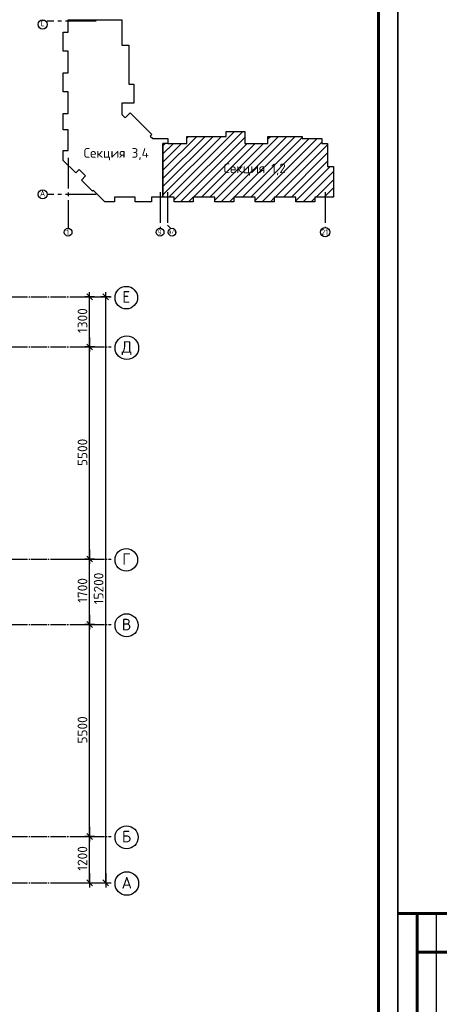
# Model space of a CAD drawing. Header units: millimetres. Extents: x 40580 to 559114, y -343730 to 81020.
# Tile 249 of 256: x 279713 to 290594, y -83646 to -58102. Entities that reach past the tile are written whole.
import ezdxf
from ezdxf.enums import TextEntityAlignment as Align

# ---------------------------------------------------------------- set-up
doc = ezdxf.new("R2010")
doc.units = ezdxf.units.MM
doc.linetypes.add('______11', pattern=[500, 400, -50, 0, -50])
doc.linetypes.add('______5', pattern=[1100, 800, -100, 100, -100])
doc.layers.add('0.05', color=7, linetype='Continuous', lineweight=5)
doc.layers.add('Standard', color=7, linetype='Continuous', lineweight=25)
for name, color, linetype in [('________________', 7, 'Continuous'), ('___________________', 253, '______5'), ('______________________', 7, 'Continuous'), ('Тонкие', 7, 'Continuous')]:
    doc.layers.add(name, color=color, linetype=linetype)
doc.styles.add('ISOCPEUR', font='isocpeur.ttf')

# ---------------------------------------------------------------- blocks, each defined once
blk = doc.blocks.new('Из_буфера21367')
at = {"linetype": 'Continuous', "lineweight": 25, "ltscale": 100}
blk.add_lwpolyline([(33, 0), (59433, 0), (59433, 42000), (33, 42000), (33, 0)], dxfattribs=at)
blk.add_lwpolyline([(33, 0), (59433, 0), (59433, 42000), (33, 42000), (33, 0)], dxfattribs=at)
at = {"linetype": 'Continuous', "lineweight": 60, "ltscale": 100}
blk.add_lwpolyline([(2033, 500), (58933, 500), (58933, 41500), (2033, 41500), (2033, 500)], dxfattribs=at)
blk = doc.blocks.new('ALL_ML_STRICH')
at = {"color": 0, "linetype": 'ByBlock', "lineweight": -2}
for p, q in [((-1, 0), (0.5, 0)), ((-0.3, -0.3), (0.3, 0.3)), ((0, -0.5), (0, 0.5))]:
    blk.add_line(p, q, dxfattribs=at)
blk = doc.blocks.new('Из_буфера8386')
at = {"linetype": 'Continuous', "lineweight": 60}
for p, q in [((2062, 15500), (62, 15500)), ((562, 9000), (562, 15500)), ((562, 14500), (2062, 14500))]:
    blk.add_line(p, q, dxfattribs=at)
at = {"linetype": 'Continuous', "lineweight": 25}
blk.add_line((1062, 9000), (1062, 15500), dxfattribs=at)
at = {"linetype": 'Continuous', "lineweight": 25, "ltscale": 100}
blk.add_lwpolyline([(62, 59400), (62, 0), (42062, 0), (42062, 59400), (62, 59400)], dxfattribs=at)
blk.add_lwpolyline([(62, 59400), (62, 0), (42062, 0), (42062, 59400), (62, 59400)], dxfattribs=at)

msp = doc.modelspace()

# ---------------------------------------------------------------- linework, layer by layer
at = {"layer": '________________', "color": 7, "linetype": 'Continuous'}
for p, q in [((280968.6, -58104.5), (282358.6, -58104.5)), ((280968.6, -58429.5), (280968.6, -58104.5)), ((280968.6, -58104.5), (280968.6, -58104.5)), ((282358.6, -58104.5), (282358.6, -58758.5)), ((280843.6, -58921.5), (280843.6, -58429.5)), ((280843.6, -58429.5), (280968.6, -58429.5)), ((280968.6, -58921.5), (280843.6, -58921.5)), ((280968.6, -59481.5), (280968.6, -58921.5)), ((282358.6, -58758.5), (282542.6, -58758.5)), ((282542.6, -58758.5), (282542.6, -59644.5)), ((280843.6, -59973.5), (280843.6, -59481.5)), ((280843.6, -59481.5), (280968.6, -59481.5)), ((282542.6, -59644.5), (282542.6, -59773.5)), ((280968.6, -59973.5), (280843.6, -59973.5)), ((280968.6, -60533.5), (280968.6, -59973.5)), ((282542.6, -59773.5), (282671.6, -59773.5)), ((282671.6, -59773.5), (282671.6, -60263.5)), ((282671.6, -60263.5), (282358.6, -60263.5)), ((282358.6, -60263.5), (282358.6, -60558.3)), ((280843.6, -60963.5), (280843.6, -60533.5)), ((280843.6, -60533.5), (280968.6, -60533.5)), ((282448, -60647.7), (282578.1, -60517.6)), ((282578.1, -60517.6), (283140.3, -61079.8)), ((282358.6, -60558.3), (282448, -60647.7)), ((280968.6, -60963.5), (280843.6, -60963.5)), ((280968.6, -61499.5), (280968.6, -60963.5)), ((285062.6, -61129.5), (285062.6, -61000.5)), ((285062.6, -61000.5), (285552.6, -61000.5)), ((285552.6, -61000.5), (285552.6, -61313.5)), ((283140.3, -61079.8), (283097.8, -61122.2)), ((283097.8, -61122.2), (283161.1, -61185.5)), ((283161.1, -61185.5), (283553.6, -61185.5)), ((283553.6, -61185.5), (283553.6, -61313.5)), ((284047.6, -61313.5), (284047.6, -61129.5)), ((284047.6, -61129.5), (284933.6, -61129.5)), ((284933.6, -61129.5), (285062.6, -61129.5)), ((286151.6, -61313.5), (286151.6, -61129.5)), ((286151.6, -61129.5), (287037.6, -61129.5)), ((287037.6, -61129.5), (287037.6, -61187.5)), ((287037.6, -61187.5), (287549.6, -61187.5)), ((287549.6, -61187.5), (287549.6, -61313.5)), ((280843.6, -61751.5), (280843.6, -61499.5)), ((280843.6, -61499.5), (280968.6, -61499.5)), ((283428.6, -61313.5), (283423.6, -61313.5)), ((283423.6, -61313.5), (283423.6, -62703.5)), ((283553.6, -61313.5), (283428.6, -61313.5)), ((283428.6, -62703.5), (283428.6, -61313.5)), ((283553.6, -61313.5), (284047.6, -61313.5)), ((285552.6, -61313.5), (286151.6, -61313.5)), ((287549.6, -61313.5), (287696.6, -61313.5)), ((287696.6, -61313.5), (287696.6, -61911.5)), ((281165.3, -62073.3), (280843.6, -61751.5)), ((281253.7, -61984.9), (281165.3, -62073.3)), ((281423.4, -62154.6), (281253.7, -61984.9)), ((287696.6, -61911.5), (287849.6, -61911.5)), ((287849.6, -61911.5), (287849.6, -62703.5)), ((281315.2, -62262.8), (281423.4, -62154.6)), ((281603.7, -62551.3), (281315.2, -62262.8)), ((281623.5, -62531.5), (281603.7, -62551.3)), ((281920.6, -62828.5), (281623.5, -62531.5)), ((282167.6, -62828.5), (281920.6, -62828.5)), ((282703.6, -62703.5), (282167.6, -62703.5)), ((282167.6, -62703.5), (282167.6, -62828.5)), ((282703.6, -62828.5), (282703.6, -62703.5)), ((283133.6, -62828.5), (282703.6, -62828.5)), ((283423.6, -62703.5), (283133.6, -62703.5)), ((283133.6, -62703.5), (283133.6, -62828.5)), ((283718.6, -62703.5), (283428.6, -62703.5)), ((283718.6, -62828.5), (283718.6, -62703.5)), ((284210.6, -62828.5), (283718.6, -62828.5)), ((284770.6, -62703.5), (284210.6, -62703.5)), ((284210.6, -62703.5), (284210.6, -62828.5)), ((284770.6, -62828.5), (284770.6, -62703.5)), ((285262.6, -62828.5), (284770.6, -62828.5)), ((285822.6, -62703.5), (285262.6, -62703.5)), ((285262.6, -62703.5), (285262.6, -62828.5)), ((285822.6, -62828.5), (285822.6, -62703.5)), ((286314.6, -62828.5), (285822.6, -62828.5)), ((286874.6, -62703.5), (286314.6, -62703.5)), ((286314.6, -62703.5), (286314.6, -62828.5)), ((286874.6, -62828.5), (286874.6, -62703.5)), ((287366.6, -62828.5), (286874.6, -62828.5)), ((287696.6, -62703.5), (287366.6, -62703.5)), ((287366.6, -62703.5), (287366.6, -62828.5)), ((287849.6, -62703.5), (287696.6, -62703.5))]:
    msp.add_line(p, q, dxfattribs=at)
at = {"layer": '___________________', "color": 253, "linetype": '______11'}
for p, q in [((235004.7, -65293.1), (282084.7, -65293.1)), ((235004.7, -65293.1), (282084.7, -65293.1)), ((235004.7, -66593.1), (282084.7, -66593.1)), ((235004.7, -66593.1), (282084.7, -66593.1)), ((235004.7, -72093.1), (282084.7, -72093.1)), ((235004.7, -72093.1), (282084.7, -72093.1)), ((235004.7, -73793.1), (282084.7, -73793.1)), ((235004.7, -73793.1), (282084.7, -73793.1)), ((235004.7, -79293.1), (282084.7, -79293.1)), ((235004.7, -79293.1), (282084.7, -79293.1)), ((235004.7, -80493.1), (282084.7, -80493.1)), ((235004.7, -80493.1), (282084.7, -80493.1))]:
    msp.add_line(p, q, dxfattribs=at)
at = {"layer": '___________________', "color": 7, "linetype": 'Continuous'}
for centre, radius in [((282477.1, -65312.6), 292.4), ((282490.4, -66612.6), 305.8), ((282477.1, -72112.6), 292.4), ((282483.4, -73812.6), 298.8), ((282483.4, -79312.6), 298.8), ((282490.4, -80512.6), 305.8)]:
    msp.add_circle(centre, radius, dxfattribs=at)
at = {"layer": '______________________'}
for p, q in [((281014.7, -65293.1), (281525.6, -65293.1)), ((281525.6, -66593.1), (281525.6, -65293.1)), ((281594.7, -65293.1), (281944.8, -65293.1)), ((281944.8, -80493.1), (281944.8, -65293.1)), ((281014.7, -66593.1), (281525.6, -66593.1)), ((281014.7, -66593.1), (281525.6, -66593.1)), ((281525.6, -72093.1), (281525.6, -66593.1)), ((280914.7, -72093.1), (281525.6, -72093.1)), ((280914.7, -72093.1), (281525.6, -72093.1)), ((281525.6, -73793.1), (281525.6, -72093.1)), ((281014.7, -73793.1), (281525.6, -73793.1)), ((281014.7, -73793.1), (281525.6, -73793.1)), ((281525.6, -79293.1), (281525.6, -73793.1)), ((281014.7, -79293.1), (281525.6, -79293.1)), ((281014.7, -79293.1), (281525.6, -79293.1)), ((281525.6, -80493.1), (281525.6, -79293.1)), ((280914.7, -80493.1), (281525.6, -80493.1)), ((281594.7, -80493.1), (281944.8, -80493.1))]:
    msp.add_line(p, q, dxfattribs=at)
at = {"layer": 'Standard', "color": 7, "linetype": '______5'}
for p, q in [((281697.6, -58144.5), (280427.6, -58144.5)), ((280968.6, -61684.4), (280968.6, -63514.4)), ((283354.6, -62574.4), (283354.6, -63514.4)), ((283544.6, -62574.4), (283544.6, -63436.4)), ((287634.6, -62574.4), (287634.6, -63514.4)), ((281697.6, -62633.5), (280427.6, -62633.5)), ((283629.1, -63520.9), (283544.6, -63436.4))]:
    msp.add_line(p, q, dxfattribs=at)
at = {"layer": 'Standard', "color": 7, "linetype": 'Continuous'}
for p, q in [((283581, -62703.5), (285284, -61000.5)), ((283718.6, -62778), (285496.1, -61000.5)), ((285062.6, -61009.7), (285071.8, -61000.5)), ((283428.6, -62007.3), (284306.4, -61129.5)), ((283428.6, -62431.6), (284730.7, -61129.5)), ((283428.6, -62219.5), (284518.6, -61129.5)), ((283428.6, -62643.7), (284942.8, -61129.5)), ((283880.2, -62828.5), (285552.6, -61156.1)), ((284047.6, -61176.2), (284094.3, -61129.5)), ((284770.6, -62786.7), (286427.7, -61129.5)), ((284940.9, -62828.5), (286639.9, -61129.5)), ((285278, -62703.5), (286852, -61129.5)), ((285490.1, -62703.5), (287037.6, -61156.1)), ((285702.3, -62703.5), (287218.3, -61187.5)), ((285822.6, -62795.3), (287430.4, -61187.5)), ((286001.5, -62828.5), (287549.6, -61280.5)), ((286151.6, -61193.5), (286215.6, -61129.5)), ((283428.6, -61583.1), (283698.2, -61313.5)), ((283428.6, -61370.9), (283486, -61313.5)), ((283428.6, -61795.2), (283910.3, -61313.5)), ((284217.3, -62703.5), (285607.3, -61313.5)), ((284429.5, -62703.5), (285819.5, -61313.5)), ((284641.6, -62703.5), (286031.6, -61313.5)), ((286338.7, -62703.5), (287696.6, -61345.6)), ((286550.8, -62703.5), (287696.6, -61557.7)), ((286762.9, -62703.5), (287696.6, -61769.9)), ((286874.6, -62804), (287767.1, -61911.5)), ((287062.2, -62828.5), (287849.6, -62041.1)), ((287399.3, -62703.5), (287849.6, -62253.2)), ((287611.5, -62703.5), (287849.6, -62465.4)), ((284092.3, -62828.5), (284210.6, -62710.3)), ((285153, -62828.5), (285262.6, -62718.9)), ((286213.7, -62828.5), (286314.6, -62727.6)), ((287274.3, -62828.5), (287366.6, -62736.2)), ((287823.6, -62703.5), (287849.6, -62677.5))]:
    msp.add_line(p, q, dxfattribs=at)
for centre, radius in [((280307.6, -58224.4), 120), ((280307.6, -62633.5), 120), ((280968.6, -63614.4), 100), ((283354.6, -63614.4), 100), ((283664.6, -63614.4), 100), ((287634.6, -63614.4), 120)]:
    msp.add_circle(centre, radius, dxfattribs=at)

# ---------------------------------------------------------------- block references
at = {"layer": '0.05', "ltscale": 50}
msp.add_blockref('Из_буфера21367', (230087.3, -96794), dxfattribs=at)
at = {"layer": '______________________', "xscale": 250, "yscale": 250, "zscale": 250}
for p, rotation in [((281525.6, -65293.1), 90), ((281944.8, -65293.1), 90), ((281525.6, -66593.1), 270), ((281525.6, -66593.1), 90), ((281525.6, -72093.1), 270), ((281525.6, -72093.1), 90), ((281525.6, -73793.1), 270), ((281525.6, -73793.1), 90), ((281525.6, -79293.1), 270), ((281525.6, -79293.1), 90), ((281525.6, -80493.1), 270), ((281944.8, -80493.1), 270)]:
    msp.add_blockref('ALL_ML_STRICH', p, dxfattribs=dict(at, rotation=rotation))
at = {"layer": 'Тонкие'}
msp.add_blockref('Из_буфера8386', (289458, -96794), dxfattribs=at)

# ---------------------------------------------------------------- texts
at = {"layer": '___________________', "color": 7, "linetype": 'Continuous', "style": 'ISOCPEUR'}
for s, width, p, p2 in [('Е', 0.999205, (282372.1, -65443.1), (282581.9, -65443.1)), ('Д', 0.999794, (282355.4, -66743.1), (282625.4, -66743.1)), ('Г', 0.999205, (282372.1, -72243.1), (282581.9, -72243.1)), ('В', 0.999536, (282363.4, -73943.1), (282603.3, -73943.1)), ('Б', 0.999536, (282363.4, -79443.1), (282603.3, -79443.1)), ('А', 0.999794, (282355.4, -80643.1), (282625.4, -80643.1))]:
    msp.add_text(s, height=300, dxfattribs=dict(at, width=width)).set_placement(p, p2, align=Align.FIT)
at = {"layer": '______________________', "style": 'ISOCPEUR'}
for s, p in [('1300', (281465.6, -66230.6)), ('5500', (281465.6, -69680.6)), ('1700', (281465.6, -73230.6)), ('15200', (281884.8, -73268.1)), ('5500', (281465.6, -76880.6)), ('1200', (281465.6, -80180.6))]:
    msp.add_text(s, height=250, rotation=90, dxfattribs=at).set_placement(p)
at = {"layer": 'Standard', "color": 7, "linetype": 'Continuous', "style": 'ISOCPEUR'}
for s, height, p, p2 in [('С', 150, (280253.6, -58275.5), (280358.6, -58275.5)), ('Секция 3,4', 250, (281372.7, -61683.2), (283060.2, -61683.2)), ('Секция 1,2', 250, (285000.7, -62082.7), (286613.2, -62082.7)), ('А', 150, (280238.6, -62684.6), (280373.6, -62684.6)), ('1', 150, (280919.5, -63691.2), (280994.5, -63691.2)), ('9', 150, (283290.5, -63691.2), (283395.5, -63691.2)), ('9/1', 100, (283572.2, -63665.8), (283762.2, -63665.8)), ('21', 150, (287533, -63691.2), (287713, -63691.2))]:
    msp.add_text(s, height=height, dxfattribs=at).set_placement(p, p2, align=Align.FIT)

doc.saveas('drawing.dxf')
